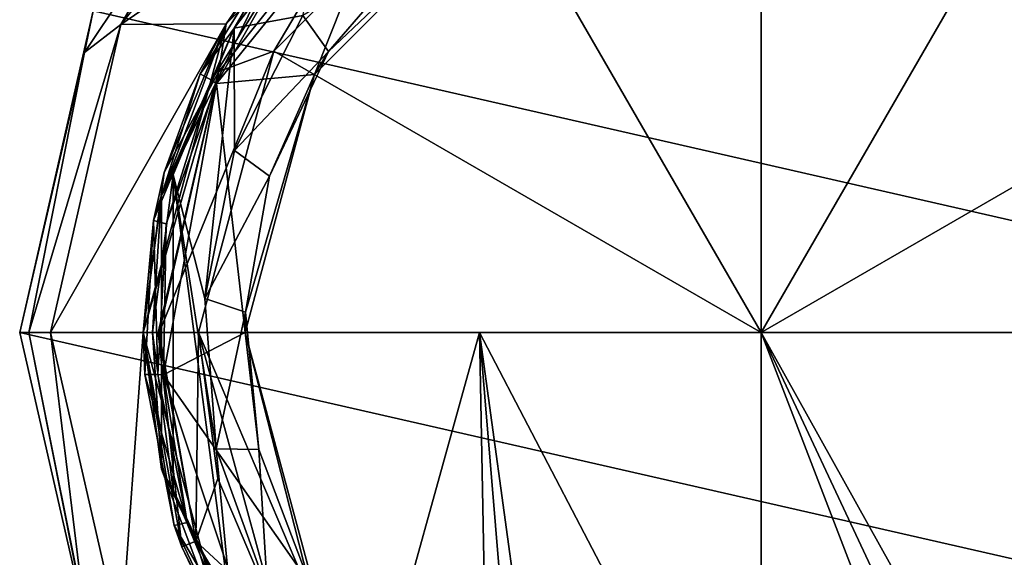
# Model space of a CAD drawing. Header units: metres. Extents: x -24 to 24, y -110 to 34.
# Tile 5 of 7: x -24 to 8, y -7 to 10. Entities that reach past the tile are written whole.
import ezdxf

# ---------------------------------------------------------------- set-up
doc = ezdxf.new("R2010")
doc.units = ezdxf.units.M
doc.layers.add('solid_509545', color=7, linetype='CONTINUOUS')

msp = doc.modelspace()

# ---------------------------------------------------------------- linework, layer by layer
at = {"layer": 'solid_509545'}
for points in [[(0, 18.215364, 158.796494), (-9.107682, 15.774968, 158.796494), (0, 0, 159.350006)], [(9.107682, 15.774968, 158.796494), (0, 18.215364, 158.796494), (0, 0, 159.350006)], [(-14.341337, 17.981266), (-20.723366, 9.977049), (-9.999894, 17.320564)], [(-16.763456, 16.763456, -0.292893), (-20.723366, 9.977049), (-14.341337, 17.981266)], [(-20.723366, 9.977049), (-17.32045, 10.000078), (-9.999894, 17.320564)], [(-17.320509, 10, 148.199997), (-10, 17.320509, 148.199997), (-17.32045, 10.000078)], [(-15.567932, 12.415011, 148.412125), (-10, 17.320509, 148.199997), (-17.320509, 10, 148.199997)], [(-10, 17.320509, 148.199997), (-9.999894, 17.320564), (-17.32045, 10.000078)], [(-16.763456, 16.763456, -0.292893), (-21.902512, 9.072317, -0.292893), (-20.723366, 9.977049)], [(-16.763456, 16.763456, -0.292893), (-21.623255, 10.413205, -1), (-21.902512, 9.072317, -0.292893)], [(-9.107682, 15.774968, 158.796494), (-15.774968, 9.107682, 158.796494), (0, 0, 159.350006)], [(-12.147882, 15.232962, 158.202072), (-15.774968, 9.107682, 158.796494), (-9.107682, 15.774968, 158.796494)], [(15.774968, 9.107682, 158.796494), (9.107682, 15.774968, 158.796494), (0, 0, 159.350006)], [(-17.634172, 8.06025, 149.979416), (-11.613052, 15.526388, 149.979416), (-14.46137, 8.349276, 153.904114)], [(-15.208047, 12.326316, 149.850006), (-11.613052, 15.526388, 149.979416), (-17.634172, 8.06025, 149.979416)], [(-11.613052, 15.526388, 149.979416), (-8.349276, 14.46137, 153.904114), (-14.46137, 8.349276, 153.904114)], [(-12.147882, 15.232962, 158.202072), (-17.320509, 10, 156.899994), (-17.554197, 8.453656, 158.202072)], [(-12.147882, 15.232962, 158.202072), (-17.554197, 8.453656, 158.202072), (-15.774968, 9.107682, 158.796494)], [(-12.147882, 15.232962, 158.202072), (-14.142136, 14.142136, 156.899994), (-17.320509, 10, 156.899994)], [(-14.46137, 8.349276, 153.904114), (-8.349276, 14.46137, 153.904114), (-14.003615, 9.096174, 149.662643)], [(-8.349276, 14.46137, 153.904114), (-11.090559, 12.483635, 149.662643), (-14.003615, 9.096174, 149.662643)], [(-15.522056, 12.612117, 149.850006), (-17.320509, 10, 156.899994), (-14.142136, 14.142136, 156.899994)], [(-14.834603, 10.260167, 148.5), (-13.921746, 13.938246, 148.5), (-17.056829, 9.856675, 148.5)], [(-15.567932, 12.415011, 148.412125), (-17.056829, 9.856675, 148.5), (-13.921746, 13.938246, 148.5)], [(-15.522056, 12.612117, 149.850006), (-18.161417, 8.376297, 149.850006), (-17.320509, 10, 156.899994)], [(-15.208047, 12.326316, 149.850006), (-18.161417, 8.376297, 149.850006), (-15.522056, 12.612117, 149.850006)], [(-14.003615, 9.096174, 149.662643), (-11.090559, 12.483635, 149.662643), (-14.834603, 10.260167, 148.5)], [(-19.412893, 4.430866, 148.412125), (-17.056829, 9.856675, 148.5), (-15.567932, 12.415011, 148.412125)], [(-19.412893, 4.430866, 148.412125), (-15.567932, 12.415011, 148.412125), (-17.320509, 10, 148.199997)], [(-15.208047, 12.326316, 149.850006), (-17.786949, 8.176017, 149.850006), (-18.161417, 8.376297, 149.850006)], [(-15.208047, 12.326316, 149.850006), (-17.634172, 8.06025, 149.979416), (-17.786949, 8.176017, 149.850006)], [(-21.623255, 10.413205, -1), (-21.623251, 10.413185, -4), (-24, 0, -4)], [(-21.623255, 10.413205, -1), (-24, 0, -4), (-24, 0, -1)], [(-21.902512, 9.072317, -0.292893), (-21.623255, 10.413205, -1), (-24, 0, -1)], [(-24, 0, -4), (-21.623251, 10.413185, -4), (24, 0, -4)], [(-21.623251, 10.413185, -4), (21.623251, 10.413185, -4), (24, 0, -4)], [(-17.04567, 5.897622, 148.5), (-14.834603, 10.260167, 148.5), (-17.056829, 9.856675, 148.5)], [(-14.003615, 9.096174, 149.662643), (-14.834603, 10.260167, 148.5), (-17.04567, 5.897622, 148.5)], [(-23.707108, 0, -0.292893), (-23, 0), (-20.723366, 9.977049)], [(-21.902512, 9.072317, -0.292893), (-23.707108, 0, -0.292893), (-20.723366, 9.977049)], [(-23, 0), (-19.999987, 0), (-17.32045, 10.000078)], [(-20.723366, 9.977049), (-23, 0), (-17.32045, 10.000078)], [(-20, 0, 148.199997), (-17.320509, 10, 148.199997), (-19.999987, 0)], [(-19.412893, 4.430866, 148.412125), (-17.320509, 10, 148.199997), (-20, 0, 148.199997)], [(-17.320509, 10, 148.199997), (-17.32045, 10.000078), (-19.999987, 0)], [(-18.161417, 8.376297, 149.850006), (-19.318516, 5.176381, 156.899994), (-17.320509, 10, 156.899994)], [(-17.554197, 8.453656, 158.202072), (-17.320509, 10, 156.899994), (-19.318516, 5.176381, 156.899994)], [(-19.412893, 4.430866, 148.412125), (-19.027702, 5.102594, 148.5), (-17.056829, 9.856675, 148.5)], [(-18.003412, 1.101594, 148.5), (-17.056829, 9.856675, 148.5), (-19.027702, 5.102594, 148.5)], [(-18.003412, 1.101594, 148.5), (-17.04567, 5.897622, 148.5), (-17.056829, 9.856675, 148.5)], [(-21.902512, 9.072317, -0.292893), (-24, 0, -1), (-23.707108, 0, -0.292893)], [(-19.483688, 0, 158.202072), (-18.215364, 0, 158.796494), (-15.774968, 9.107682, 158.796494)], [(-17.554197, 8.453656, 158.202072), (-19.483688, 0, 158.202072), (-15.774968, 9.107682, 158.796494)], [(-15.774968, 9.107682, 158.796494), (-18.215364, 0, 158.796494), (0, 0, 159.350006)], [(-15.914228, 5.057566, 149.662643), (-14.003615, 9.096174, 149.662643), (-17.04567, 5.897622, 148.5)], [(-14.46137, 8.349276, 153.904114), (-14.003615, 9.096174, 149.662643), (-15.914228, 5.057566, 149.662643)], [(15.774968, 9.107682, 158.796494), (0, 0, 159.350006), (9.111886, 0, 159.211594)], [(-17.554197, 8.453656, 158.202072), (-19.318516, 5.176381, 156.899994), (-20, 0, 156.899994)], [(-19.513601, 0, 158.16954), (-17.554197, 8.453656, 158.202072), (-20, 0, 156.899994)], [(-18.161417, 8.376297, 149.850006), (-19.669697, 3.619812, 149.850006), (-19.318516, 5.176381, 156.899994)], [(-17.786949, 8.176017, 149.850006), (-19.669697, 3.619812, 149.850006), (-18.161417, 8.376297, 149.850006)], [(-19.513601, 0, 158.16954), (-19.483688, 0, 158.202072), (-17.554197, 8.453656, 158.202072)], [(-17.634172, 8.06025, 149.979416), (-14.46137, 8.349276, 153.904114), (-16.698551, 0, 153.904114)], [(-16.698551, 0, 153.904114), (-14.46137, 8.349276, 153.904114), (-16.685625, 0.656914, 149.662643)], [(-14.46137, 8.349276, 153.904114), (-15.914228, 5.057566, 149.662643), (-16.685625, 0.656914, 149.662643)], [(-17.786949, 8.176017, 149.850006), (-19.25746, 3.517587, 149.850006), (-19.669697, 3.619812, 149.850006)], [(-19.339895, -1.378459, 149.979416), (-17.634172, 8.06025, 149.979416), (-16.698551, 0, 153.904114)], [(-19.25746, 3.517587, 149.850006), (-17.634172, 8.06025, 149.979416), (-19.339895, -1.378459, 149.979416)], [(-17.786949, 8.176017, 149.850006), (-17.634172, 8.06025, 149.979416), (-19.25746, 3.517587, 149.850006)], [(-15.914228, 5.057566, 149.662643), (-17.04567, 5.897622, 148.5), (-18.003412, 1.101594, 148.5)], [(-19.669697, 3.619812, 149.850006), (-20, 0, 156.899994), (-19.318516, 5.176381, 156.899994)], [(-19.027702, 5.102594, 148.5), (-19.699984, 0, 148.5), (-19.027702, -5.102594, 148.5)], [(-19.412893, 4.430866, 148.412125), (-19.699984, 0, 148.5), (-19.027702, 5.102594, 148.5)], [(-19.027702, 5.102594, 148.5), (-19.027702, -5.102594, 148.5), (-17.056829, -9.856675, 148.5)], [(-17.637575, -3.775242, 148.5), (-19.027702, 5.102594, 148.5), (-17.056829, -9.856675, 148.5)], [(-17.637575, -3.775242, 148.5), (-18.003412, 1.101594, 148.5), (-19.027702, 5.102594, 148.5)], [(-16.685625, 0.656914, 149.662643), (-15.914228, 5.057566, 149.662643), (-18.003412, 1.101594, 148.5)], [(-19.412893, -4.430866, 148.412125), (-19.412893, 4.430866, 148.412125), (-20, 0, 148.199997)], [(-19.412893, -4.430866, 148.412125), (-19.699984, 0, 148.5), (-19.412893, 4.430866, 148.412125)], [(-19.669697, 3.619812, 149.850006), (-19.953556, -1.361995, 149.850006), (-20, 0, 156.899994)], [(-19.528753, -1.360335, 149.850006), (-19.953556, -1.361995, 149.850006), (-19.669697, 3.619812, 149.850006)], [(-19.25746, 3.517587, 149.850006), (-19.528753, -1.360335, 149.850006), (-19.669697, 3.619812, 149.850006)], [(-19.25746, 3.517587, 149.850006), (-19.339895, -1.378459, 149.979416), (-19.528753, -1.360335, 149.850006)], [(-16.685625, 0.656914, 149.662643), (-18.003412, 1.101594, 148.5), (-17.637575, -3.775242, 148.5)], [(-16.262587, -3.790763, 149.662643), (-16.685625, 0.656914, 149.662643), (-17.637575, -3.775242, 148.5)], [(-16.698551, 0, 153.904114), (-16.685625, 0.656914, 149.662643), (-16.262587, -3.790763, 149.662643)], [(21.623251, -10.413185, -4), (-24, 0, -4), (24, 0, -4)], [(21.623251, -10.413185, -4), (-21.623251, -10.413185, -4), (-24, 0, -4)], [(-24, 0, -1), (-24, 0, -4), (-21.623251, -10.413185, -4)], [(-21.623255, -10.413205, -1), (-24, 0, -1), (-21.623251, -10.413185, -4)], [(-23.707108, 0, -0.292893), (-24, 0, -1), (-21.623255, -10.413205, -1)], [(-23.707108, 0, -0.292893), (-21.902512, -9.072317, -0.292893), (-23, 0)], [(-23, 0), (-20.723364, -9.977056), (-19.999987, 0)], [(-21.902512, -9.072317, -0.292893), (-20.723364, -9.977056), (-23, 0)], [(-20.723364, -9.977056), (-17.32045, -10.000078), (-19.999987, 0)], [(-20, 0, 148.199997), (-19.999987, 0), (-17.32045, -10.000078)], [(-18.995083, -6.259916, 149.850006), (-18.755322, -6.945352, 156.966385), (-20, 0, 156.899994)], [(-19.513601, 0, 158.16954), (-20, 0, 156.899994), (-18.755322, -6.945352, 156.966385)], [(-19.953556, -1.361995, 149.850006), (-18.995083, -6.259916, 149.850006), (-20, 0, 156.899994)], [(-19.412893, -4.430866, 148.412125), (-19.027702, -5.102594, 148.5), (-19.699984, 0, 148.5)], [(-18.293306, -6.765338, 158.246368), (-18.215364, 0, 158.796494), (-19.483688, 0, 158.202072)], [(-18.293306, -6.765338, 158.246368), (-17.582615, -4.729216, 158.834305), (-18.215364, 0, 158.796494)], [(-18.215364, 0, 158.796494), (-15.708271, -9.163794, 158.938461), (-12.71303, -12.962612, 159.080505)], [(-9.111886, 0, 159.211594), (-18.215364, 0, 158.796494), (-12.71303, -12.962612, 159.080505)], [(-18.215364, 0, 158.796494), (-17.582615, -4.729216, 158.834305), (-15.708271, -9.163794, 158.938461)], [(0, 0, 159.350006), (-18.215364, 0, 158.796494), (-9.111886, 0, 159.211594)], [(-9.111886, 0, 159.211594), (-12.71303, -12.962612, 159.080505), (-8.818475, -15.8375, 159.220367)], [(-9.111886, 0, 159.211594), (-7.746041, -16.549292, 159.249985), (-6.721799, -17.5, 159.274689)], [(-0.000014, -17.5, 159.350006), (-9.111886, 0, 159.211594), (-6.721799, -17.5, 159.274689)], [(-9.111886, 0, 159.211594), (-8.818475, -15.8375, 159.220367), (-7.746041, -16.549292, 159.249985)], [(-0.000014, -17.5, 159.350006), (0, 0, 159.350006), (-9.111886, 0, 159.211594)], [(8.818475, -15.8375, 159.220367), (9.111886, 0, 159.211594), (0, 0, 159.350006)], [(-23.707108, 0, -0.292893), (-21.623255, -10.413205, -1), (-21.902512, -9.072317, -0.292893)], [(-17.320509, -10, 148.199997), (-20, 0, 148.199997), (-17.32045, -10.000078)], [(-19.412893, -4.430866, 148.412125), (-20, 0, 148.199997), (-17.320509, -10, 148.199997)], [(-18.293306, -6.765338, 158.246368), (-19.513601, 0, 158.16954), (-18.755322, -6.945352, 156.966385)], [(-18.293306, -6.765338, 158.246368), (-19.483688, 0, 158.202072), (-19.513601, 0, 158.16954)], [(-19.339895, -1.378459, 149.979416), (-16.698551, 0, 153.904114), (-14.46137, -8.349276, 153.904114)], [(-16.698551, 0, 153.904114), (-16.262587, -3.790763, 149.662643), (-14.675397, -7.967079, 149.662643)], [(-14.46137, -8.349276, 153.904114), (-16.698551, 0, 153.904114), (-14.675397, -7.967079, 149.662643)], [(-0.000014, -17.5, 159.350006), (6.721771, -17.5, 159.274689), (0, 0, 159.350006)], [(7.745564, -16.549662, 159.25), (8.818475, -15.8375, 159.220367), (0, 0, 159.350006)], [(6.721771, -17.5, 159.274689), (7.745564, -16.549662, 159.25), (0, 0, 159.350006)], [(-19.528753, -1.360335, 149.850006), (-18.583792, -6.153521, 149.850006), (-19.953556, -1.361995, 149.850006)], [(-18.583792, -6.153521, 149.850006), (-18.995083, -6.259916, 149.850006), (-19.953556, -1.361995, 149.850006)], [(-19.528753, -1.360335, 149.850006), (-19.339895, -1.378459, 149.979416), (-18.583792, -6.153521, 149.850006)], [(-16.312677, -10.479899, 149.979416), (-19.339895, -1.378459, 149.979416), (-14.46137, -8.349276, 153.904114)], [(-18.583792, -6.153521, 149.850006), (-19.339895, -1.378459, 149.979416), (-16.312677, -10.479899, 149.979416)], [(-15.974921, -8.374881, 148.5), (-17.637575, -3.775242, 148.5), (-17.056829, -9.856675, 148.5)], [(-16.262587, -3.790763, 149.662643), (-17.637575, -3.775242, 148.5), (-15.974921, -8.374881, 148.5)], [(-14.675397, -7.967079, 149.662643), (-16.262587, -3.790763, 149.662643), (-15.974921, -8.374881, 148.5)], [(-15.567932, -12.415011, 148.412125), (-19.027702, -5.102594, 148.5), (-19.412893, -4.430866, 148.412125)], [(-15.567932, -12.415011, 148.412125), (-19.412893, -4.430866, 148.412125), (-17.320509, -10, 148.199997)], [(-18.293306, -6.765338, 158.246368), (-15.708271, -9.163794, 158.938461), (-17.582615, -4.729216, 158.834305)], [(-15.567932, -12.415011, 148.412125), (-17.056829, -9.856675, 148.5), (-19.027702, -5.102594, 148.5)], [(-18.583792, -6.153521, 149.850006), (-16.481537, -10.563224, 149.850006), (-18.995083, -6.259916, 149.850006)], [(-18.995083, -6.259916, 149.850006), (-16.853836, -10.76791, 149.850006), (-18.755322, -6.945352, 156.966385)], [(-16.481537, -10.563224, 149.850006), (-16.853836, -10.76791, 149.850006), (-18.995083, -6.259916, 149.850006)], [(-18.583792, -6.153521, 149.850006), (-16.312677, -10.479899, 149.979416), (-16.481537, -10.563224, 149.850006)], [(-18.293306, -6.765338, 158.246368), (-18.755322, -6.945352, 156.966385), (-17.232826, -10.150353, 157.041763)], [(-16.853836, -10.76791, 149.850006), (-17.232826, -10.150353, 157.041763), (-18.755322, -6.945352, 156.966385)], [(-18.293306, -6.765338, 158.246368), (-17.232826, -10.150353, 157.041763), (-15.166665, -13.037341, 157.133835)], [(-18.293306, -6.765338, 158.246368), (-15.166665, -13.037341, 157.133835), (-14.790873, -12.67725, 158.439224)], [(-18.293306, -6.765338, 158.246368), (-14.790873, -12.67725, 158.439224), (-15.708271, -9.163794, 158.938461)]]:
    msp.add_3dface(points, dxfattribs=at)

doc.saveas('drawing.dxf')
